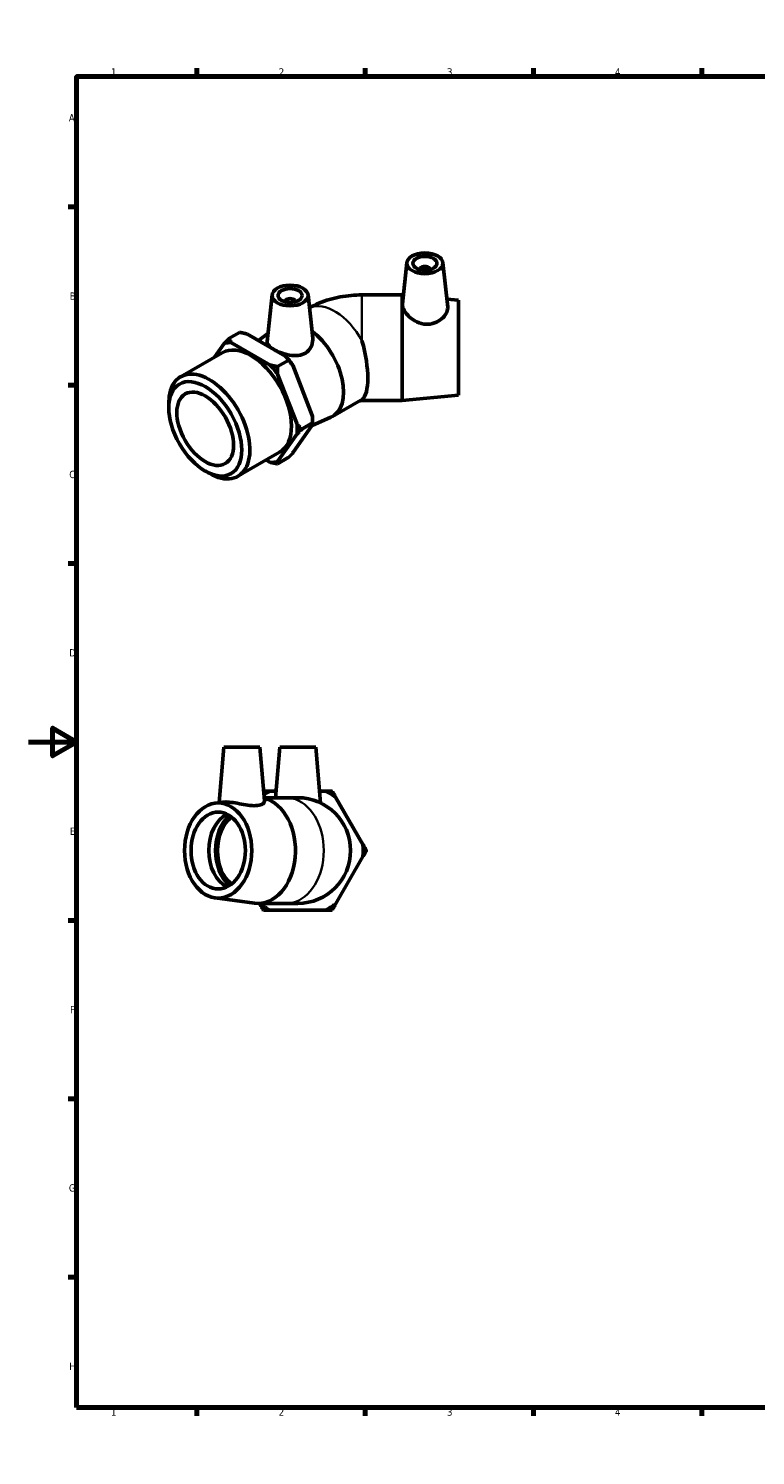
# Model space of a CAD drawing. Header units: millimetres. Extents: x 0 to 899, y -168 to 594.
# Tile 1 of 3: x 0 to 303, y 0 to 594. Entities that reach past the tile are written whole.
import ezdxf

# ---------------------------------------------------------------- set-up
doc = ezdxf.new("R2010")
doc.units = ezdxf.units.MM
for name, color, linetype, lineweight in [('Border (ANSI)', 7, 'Continuous', 70), ('Visible (ANSI)', 7, 'Continuous', 50), ('Visible Narrow (ANSI)', 7, 'Continuous', 35)]:
    doc.layers.add(name, color=color, linetype=linetype, lineweight=lineweight)
doc.styles.add('Note Text (ANSI)', font='tahoma.ttf')

# ---------------------------------------------------------------- blocks, each defined once
blk = doc.blocks.new('Borders Default Border')
at = {"layer": 'Border (ANSI)'}
for p, q in [((70.08, 574), (70.08, 577.45)), ((140.17, 574), (140.17, 577.45)), ((210.25, 574), (210.25, 577.45)), ((280.33, 574), (280.33, 577.45)), ((350.42, 574), (350.42, 577.45)), ((490.58, 574), (490.58, 577.45)), ((560.67, 574), (560.67, 577.45)), ((630.75, 574), (630.75, 577.45)), ((700.83, 574), (700.83, 577.45)), ((770.92, 574), (770.92, 577.45)), ((20, 519.75), (16.55, 519.75)), ((821, 519.75), (824.45, 519.75)), ((20, 445.5), (16.55, 445.5)), ((821, 445.5), (824.45, 445.5)), ((20, 371.25), (16.55, 371.25)), ((821, 371.25), (824.45, 371.25)), ((20, 222.75), (16.55, 222.75)), ((821, 222.75), (824.45, 222.75)), ((20, 148.5), (16.55, 148.5)), ((821, 148.5), (824.45, 148.5)), ((20, 74.25), (16.55, 74.25)), ((821, 74.25), (824.45, 74.25)), ((70.08, 20), (70.08, 16.55)), ((140.17, 20), (140.17, 16.55)), ((210.25, 20), (210.25, 16.55)), ((280.33, 20), (280.33, 16.55)), ((350.42, 20), (350.42, 16.55)), ((490.58, 20), (490.58, 16.55)), ((560.67, 20), (560.67, 16.55)), ((630.75, 20), (630.75, 16.55)), ((700.83, 20), (700.83, 16.55)), ((770.92, 20), (770.92, 16.55))]:
    blk.add_line(p, q, dxfattribs=at)
at = {"layer": 'Border (ANSI)', "flags": 128}
for points in [[(420.5, 594), (420.5, 574), (414.73, 584), (426.27, 584), (420.5, 574)], [(20, 20), (20, 574), (821, 574), (821, 20), (20, 20)], [(0, 297), (20, 297), (10, 302.77), (10, 291.23), (20, 297)], [(841, 297), (821, 297), (831, 302.77), (831, 291.23), (821, 297)], [(420.5, 0), (420.5, 20), (414.73, 10), (426.27, 10), (420.5, 20)]]:
    blk.add_lwpolyline(points, dxfattribs=at)
at = {"layer": 'Border (ANSI)', "color": 230, "true_color": 0xff0080, "attachment_point": 7, "style": 'Note Text (ANSI)'}
for s, insert, char_height in [('1', (34.35, 574.4), 3.05), ('2', (104.2, 574.4), 3.05), ('3', (174.26, 574.34), 3.05), ('4', (244.23, 574.4), 3.05), ('5', (314.48, 574.34), 3.05), ('6', (384.49, 574.34), 3.05), ('7', (454.6, 574.4), 3.05), ('8', (524.63, 574.33), 3.05), ('9', (594.7, 574.34), 3.05), ('10', (663.96, 574.34), 3.048), ('11', (734.04, 574.4), 3.048), ('12', (804.13, 574.4), 3.048), ('A', (16.78, 555.35), 3.05), ('A', (821.63, 555.35), 3.05), ('B', (17.15, 481.1), 3.05), ('B', (821.99, 481.1), 3.05), ('C', (16.95, 406.8), 3.05), ('C', (821.8, 406.8), 3.05), ('D', (16.96, 332.6), 3.05), ('D', (821.81, 332.6), 3.05), ('E', (17.21, 258.35), 3.05), ('E', (822.05, 258.35), 3.05), ('F', (17.29, 184.1), 3.05), ('F', (822.14, 184.1), 3.05), ('G', (16.81, 109.79), 3.05), ('G', (821.66, 109.79), 3.05), ('H', (16.97, 35.6), 3.05), ('H', (821.81, 35.6), 3.05), ('1', (34.35, 16.55), 3.05), ('2', (104.2, 16.55), 3.05), ('3', (174.26, 16.49), 3.05), ('4', (244.23, 16.55), 3.05), ('5', (314.48, 16.49), 3.05), ('6', (384.49, 16.49), 3.05), ('7', (454.6, 16.55), 3.05), ('8', (524.63, 16.48), 3.05), ('9', (594.7, 16.49), 3.05), ('10', (663.96, 16.49), 3.048), ('11', (734.04, 16.55), 3.048), ('12', (804.13, 16.55), 3.048)]:
    blk.add_mtext(s, dxfattribs=dict(at, insert=insert, char_height=char_height))

msp = doc.modelspace()

# ---------------------------------------------------------------- linework, layer by layer
at = {"layer": 'Visible (ANSI)'}
for p, q in [((157.592, 496.533), (155.756, 479.407)), ((163.078, 493.814), (163.078, 493.628)), ((167.078, 493.814), (167.078, 493.628)), ((172.563, 496.533), (174.553, 477.973)), ((101.428, 483.136), (99.351, 463.765)), ((116.4, 483.136), (118.333, 465.098)), ((155.54, 483.112), (138.87, 483.112)), ((155.54, 483.112), (155.54, 439.112)), ((156.147, 483.055), (155.54, 483.112)), ((179.04, 480.912), (174.189, 481.366)), ((106.914, 480.417), (106.914, 480.231)), ((110.914, 480.417), (110.914, 480.231)), ((179.04, 480.912), (179.04, 441.312)), ((83.428, 464.934), (87.925, 467.524)), ((90.885, 466.894), (107.055, 457.583)), ((95.731, 464.104), (99.702, 467.042)), ((63.347, 449.057), (80.678, 459.037)), ((81.481, 462.951), (77.425, 457.163)), ((100.691, 453.918), (84.521, 463.229)), ((103.651, 453.288), (108.148, 455.878)), ((110.095, 453.803), (118.18, 432.956)), ((111.816, 429.292), (103.731, 450.138)), ((179.04, 441.312), (155.54, 439.112)), ((58.374, 436.13), (58.374, 438.077)), ((126.637, 432.534), (138.424, 439.322)), ((155.54, 439.112), (138.87, 439.112)), ((118.18, 428.898), (110.095, 417.363)), ((118.26, 429.806), (113.763, 427.216)), ((118.108, 428.795), (125.881, 432.155)), ((118.26, 430.881), (118.26, 429.806)), ((103.731, 413.698), (111.816, 425.233)), ((87.203, 407.631), (104.534, 417.612)), ((98.972, 414.409), (100.691, 413.419)), ((108.148, 415.379), (103.651, 412.79)), ((73.526, 409.818), (75.21, 408.841)), ((81.356, 294.812), (79.338, 271.746)), ((81.356, 294.812), (96.356, 294.812)), ((96.356, 294.812), (98.308, 272.491)), ((104.619, 294.812), (102.782, 273.812)), ((104.619, 294.812), (119.619, 294.812)), ((119.619, 294.812), (121.647, 271.642)), ((98.193, 273.812), (107.387, 273.812)), ((103.024, 276.58), (100.686, 276.58)), ((112.119, 273.812), (107.387, 273.812)), ((123.553, 276.58), (121.214, 276.58)), ((139.286, 254.294), (127.853, 274.098)), ((77.672, 271.525), (80.934, 271.958)), ((127.853, 229.526), (139.286, 249.329)), ((77.672, 232.098), (94.143, 229.908)), ((95.6, 229.812), (107.387, 229.812)), ((96.221, 229.812), (96.386, 229.526)), ((100.686, 227.043), (123.553, 227.043)), ((107.387, 229.812), (112.119, 229.812))]:
    msp.add_line(p, q, dxfattribs=at)
for radius, start, end in [(27.28, 114.779177, 120.993843), (22, 270, 90), (27.28, 54.779177, 65.220823), (27.28, 354.779177, 5.220823), (27.28, 234.779177, 245.220823), (27.28, 294.779177, 305.220823)]:
    msp.add_arc((112.119, 251.812), radius, start, end, dxfattribs=at)
for centre, major_axis, ratio in [((165.078, 496.267), (7.5, 0), 0.5758617), ((165.078, 496.267), (5, 0), 0.5758617), ((108.914, 482.87), (7.5, 0), 0.5758617), ((108.914, 482.87), (5, 0), 0.5758617), ((73.585, 427.371), (10.735, -18.641), 0.5780931), ((73.585, 427.371), (8.349, -14.499), 0.5780931), ((78.983, 251.812), (0, -19.8), 0.7071068), ((78.983, 251.812), (0, -16), 0.7071068)]:
    msp.add_ellipse(centre, major_axis=major_axis, ratio=ratio, dxfattribs=at)
for centre, major_axis, ratio, start_param, end_param in [((165.078, 493.814), (-2, 0), 0.5758617, 2.9729035, 6.4518745), ((108.914, 480.417), (-2, 0), 0.5758617, 2.9729035, 6.4518745), ((115.658, 451.599), (10.979, -19.065), 0.5780931, 6.2168115, 8.4888315), ((132.178, 461.112), (5.861, -21.921), 0.3183383, 0.1262423, 1.6182281), ((92.606, 438.324), (-11.928, 20.713), 0.5780931, 3.1415927, 6.2831853), ((92.606, 438.324), (-13.614, 23.64), 0.5780931, 5.9321991, 6.1144402), ((98.97, 441.989), (-13.614, 23.64), 0.5780931, 4.8850015, 5.0672426), ((92.606, 438.324), (13.614, -23.64), 0.5780931, 1.7434089, 1.92565), ((75.275, 428.344), (11.928, -20.713), 0.5780931, 5.4958534, 10.2121098), ((92.606, 438.324), (13.614, -23.64), 0.5780931, 0.6962113, 0.8784524), ((98.97, 441.989), (-13.614, 23.64), 0.5780931, 3.9289245, 4.0200451), ((92.606, 438.324), (13.614, -23.64), 0.5780931, 5.9321991, 6.1144402), ((95.6, 251.812), (0, 22), 0.7071068, 3.0478383, 6.1139106), ((86.337, 251.812), (0, -16), 0.7071068, 3.4726044, 5.9521736), ((90.013, 251.812), (0, 17.105), 0.7071068, 0.5522008, 2.5893918), ((90.013, 251.812), (0, 16), 0.7071068, 0.5092242, 2.6323685)]:
    msp.add_ellipse(centre, major_axis=major_axis, ratio=ratio, start_param=start_param, end_param=end_param, dxfattribs=at)
for points, knots in [([(116.978, 477.741), (118.272, 478.459), (119.574, 479.083), (122.362, 480.25), (123.849, 480.77), (126.833, 481.646), (128.33, 482.001), (131.332, 482.562), (132.837, 482.769), (135.851, 483.044), (137.361, 483.112), (138.87, 483.112)], [4.73069146, 4.73069146, 4.73069146, 4.73069146, 4.86946861, 4.86946861, 5.02654825, 5.02654825, 5.18362788, 5.18362788, 5.34070751, 5.34070751, 5.49778714, 5.49778714, 5.49778714, 5.49778714]), ([(174.553, 477.972), (174.565, 477.863), (174.571, 477.753), (174.571, 476.963), (174.346, 476.166), (173.436, 474.567), (172.752, 473.767), (171.176, 472.451), (170.174, 471.84), (167.947, 471.035), (166.721, 470.85), (164.282, 470.956), (162.947, 471.298), (160.519, 472.428), (159.424, 473.207), (157.719, 474.795), (156.981, 475.711), (155.99, 477.498), (155.739, 478.367), (155.739, 479.193), (155.745, 479.301), (155.756, 479.406)], [1.3494517, 1.3494517, 1.3494517, 1.3494517, 1.4074195, 1.4074195, 1.760913, 1.760913, 2.1144064, 2.1144064, 2.4646227, 2.4646227, 2.814839, 2.814839, 3.1994647, 3.1994647, 3.5840903, 3.5840903, 3.9571828, 3.9571828, 4.3302752, 4.3302752, 4.3874181, 4.3874181, 4.3874181, 4.3874181]), ([(115.369, 458.929), (114.512, 458.396), (113.442, 458.034), (111.133, 457.757), (109.895, 457.834), (107.589, 458.224), (106.357, 458.566), (104.08, 459.406), (103.034, 459.899), (101.368, 460.859), (100.64, 461.386), (99.65, 462.429), (99.385, 462.948), (99.338, 463.547), (99.34, 463.655), (99.352, 463.765)], [0, 0, 0, 0, 0.3502163, 0.3502163, 0.7004326, 0.7004326, 1.053926, 1.053926, 1.4074195, 1.4074195, 1.760913, 1.760913, 2.1144064, 2.1144064, 2.1902836, 2.1902836, 2.1902836, 2.1902836]), ([(118.332, 465.098), (118.357, 464.873), (118.369, 464.649), (118.372, 463.415), (118.126, 462.316), (117.096, 460.362), (116.311, 459.513), (115.369, 458.929)], [4.99219148, 4.99219148, 4.99219148, 4.99219148, 5.0764601, 5.0764601, 5.46108577, 5.46108577, 5.84571144, 5.84571144, 5.84571144, 5.84571144]), ([(137.919, 439.031), (137.978, 439.042), (138.05, 439.054), (138.218, 439.077), (138.315, 439.087), (138.514, 439.102), (138.613, 439.107), (138.766, 439.111), (138.818, 439.112), (138.87, 439.112)], [-1.10189467, -1.10189467, -1.10189467, -1.10189467, -1.01403593, -1.01403593, -0.91790398, -0.91790398, -0.83002843, -0.83002843, -0.78539816, -0.78539816, -0.78539816, -0.78539816]), ([(95.311, 270.553), (94.454, 270.457), (93.383, 270.481), (91.075, 270.734), (89.837, 270.954), (87.531, 271.377), (86.299, 271.609), (84.022, 271.938), (82.976, 272.03), (81.705, 272.03), (81.297, 272.005), (80.936, 271.957)], [0, 0, 0, 0, 0.3502163, 0.3502163, 0.7004326, 0.7004326, 1.053926, 1.053926, 1.4074195, 1.4074195, 1.593079, 1.593079, 1.593079, 1.593079]), ([(98.308, 272.491), (98.31, 272.467), (98.312, 272.443), (98.314, 272.045), (98.068, 271.619), (97.038, 270.921), (96.252, 270.66), (95.311, 270.553)], [5.05187066, 5.05187066, 5.05187066, 5.05187066, 5.0764601, 5.0764601, 5.46108577, 5.46108577, 5.84571144, 5.84571144, 5.84571144, 5.84571144])]:
    msp.add_open_spline(points, degree=3, knots=knots, dxfattribs=at)
for points, weights in [([(83.428, 464.934), (82.391, 463.895), (81.481, 462.951)], [1, 1.001318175, 1]), ([(84.521, 463.229), (83.947, 464.038), (83.428, 464.934)], [1, 1.001318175, 1]), ([(87.925, 467.524), (89.481, 467.225), (90.885, 466.894)], [1, 1.001318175, 1]), ([(107.055, 457.583), (107.63, 456.774), (108.148, 455.878)], [1, 1.001318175, 1]), ([(103.651, 453.288), (102.095, 453.587), (100.691, 453.918)], [1, 1.001318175, 1]), ([(103.731, 450.138), (103.651, 451.652), (103.651, 453.288)], [1, 1.001318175, 1]), ([(108.148, 455.878), (109.186, 454.839), (110.095, 453.803)], [1, 1.001318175, 1]), ([(113.763, 427.216), (112.725, 428.255), (111.816, 429.292)], [1, 1.001318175, 1]), ([(118.18, 432.956), (118.26, 431.442), (118.26, 429.806)], [1, 1.001318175, 1]), ([(118.26, 429.806), (118.26, 429.365), (118.18, 428.898)], [1, 1.001318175, 1]), ([(111.816, 425.233), (112.725, 426.177), (113.763, 427.216)], [1, 1.001318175, 1]), ([(110.095, 417.363), (109.186, 416.418), (108.148, 415.379)], [1, 1.001318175, 1]), ([(100.691, 413.419), (102.095, 413.088), (103.651, 412.79)], [1, 1.001318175, 1]), ([(103.651, 412.79), (103.651, 413.231), (103.731, 413.698)], [1, 1.001318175, 1]), ([(100.686, 276.58), (99.349, 276.58), (97.951, 276.58)], [1, 1.00125921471, 1.00011264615]), ([(126.419, 276.58), (124.952, 276.58), (123.553, 276.58)], [1, 1.001318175, 1]), ([(127.853, 274.098), (127.153, 275.309), (126.419, 276.58)], [1, 1.001318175, 1]), ([(140.719, 251.812), (139.986, 253.082), (139.286, 254.294)], [1, 1.001318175, 1]), ([(139.286, 249.329), (139.986, 250.541), (140.719, 251.812)], [1, 1.001318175, 1]), ([(96.386, 229.526), (97.086, 228.314), (97.819, 227.043)], [1, 1.001318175, 1]), ([(97.819, 227.043), (99.286, 227.043), (100.686, 227.043)], [1, 1.001318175, 1]), ([(123.553, 227.043), (124.952, 227.043), (126.419, 227.043)], [1, 1.001318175, 1]), ([(126.419, 227.043), (127.153, 228.314), (127.853, 229.526)], [1, 1.001318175, 1])]:
    msp.add_rational_spline(points, weights, degree=2, dxfattribs=at)
at = {"layer": 'Visible Narrow (ANSI)'}
for p, q in [((138.87, 483.112), (138.87, 464.015)), ((138.87, 439.601), (138.87, 439.112))]:
    msp.add_line(p, q, dxfattribs=at)
for centre, major_axis, ratio, start_param, end_param in [((127.445, 458.387), (-10.979, 19.065), 0.5780931, 4.6749174, 6.23761), ((127.445, 458.387), (10.979, -19.065), 0.5780931, 0, 0.0413389), ((107.387, 251.812), (0, 22), 0.7071068, 3.2986723, 6.1261057)]:
    msp.add_ellipse(centre, major_axis=major_axis, ratio=ratio, start_param=start_param, end_param=end_param, dxfattribs=at)

# ---------------------------------------------------------------- block references
msp.add_blockref('Borders Default Border', (0, 0))

doc.saveas('drawing.dxf')
